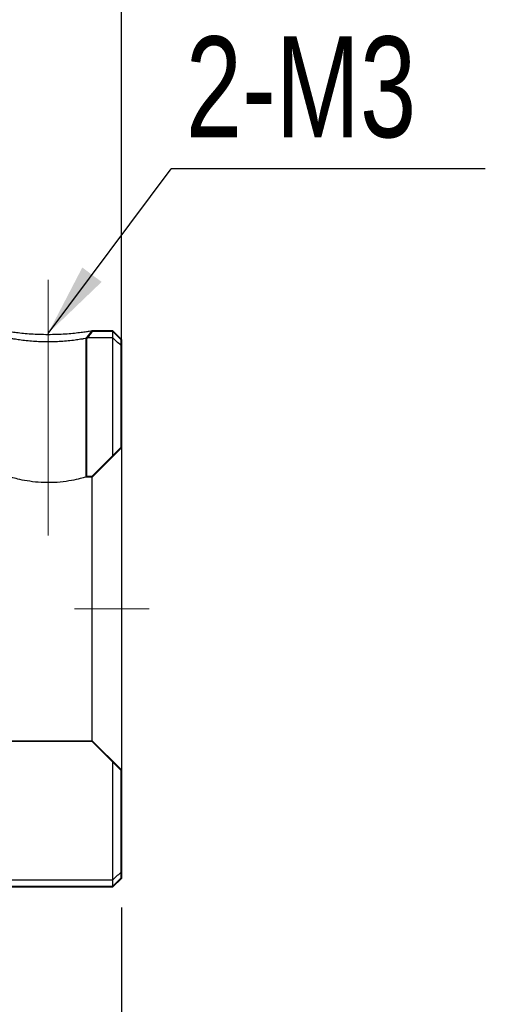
# Model space of a CAD drawing. Header units: millimetres. Extents: x 29 to 347, y 49 to 193.
# Tile 5 of 13: x 84 to 100, y 76 to 110. Entities that reach past the tile are written whole.
import ezdxf

# ---------------------------------------------------------------- set-up
doc = ezdxf.new("R2010")
doc.units = ezdxf.units.MM
doc.linetypes.add('CENTERX2', pattern=[20.32, 12.7, -2.54, 2.54, -2.54])
doc.layers.add('FORMAT', color=7, linetype='Continuous')
doc.styles.add('SLDTEXTSTYLE0', font='TXT', dxfattribs={"width": 0.75})
doc.dimstyles.new('SLDDIMSTYLE0', dxfattribs={"dimtxt": 3.5, "dimasz": 2.5, "dimexe": 0, "dimexo": 0.0625, "dimgap": 0.875, "dimtad": 1, "dimdec": 1, "dimrnd": 1e-09, "dimzin": 12, "dimdsep": 46, "dimtxsty": 'SLDTEXTSTYLE0', "dimsah": 1, "dimcen": 0.09, "dimadec": 0, "dimazin": 3, "dimtfac": 1, "dimtdec": 1, "dimtofl": 0, "dimtmove": 0, "dimatfit": 3, "dimfxl": 1, "dimfrac": 2, "dimtolj": 1, "dimtzin": 12, "dimarcsym": 0})
doc.dimstyles.new('SLDDIMSTYLE3', dxfattribs={"dimtxt": 3.5, "dimasz": 2.5, "dimexe": 0, "dimexo": 0.0625, "dimgap": 0.875, "dimtad": 1, "dimrnd": 1e-09, "dimzin": 12, "dimdsep": 46, "dimtxsty": 'SLDTEXTSTYLE0', "dimsah": 1, "dimcen": 0.09, "dimadec": 0, "dimazin": 3, "dimtfac": 1, "dimtmove": 0, "dimatfit": 0, "dimfxl": 1, "dimfrac": 2, "dimtolj": 1, "dimtzin": 12, "dimarcsym": 0})
doc.dimstyles.new('SLDDIMSTYLE4', dxfattribs={"dimtxt": 0.18, "dimasz": 2.5, "dimexe": 0, "dimexo": 0.0625, "dimgap": 0, "dimtad": 0, "dimtih": 1, "dimtoh": 1, "dimdec": 0, "dimrnd": 1e-09, "dimzin": 0, "dimdsep": 46, "dimtxsty": 'Standard', "dimsah": 1, "dimcen": 0.09, "dimadec": 0, "dimazin": 0, "dimtfac": 2.5, "dimtdec": 0, "dimtofl": 0, "dimtmove": 0, "dimatfit": 3, "dimfxl": 1, "dimfrac": 2, "dimtolj": 1, "dimtzin": 0, "dimarcsym": 0})
doc.dimstyles.new('SLDDIMSTYLE5', dxfattribs={"dimtxt": 3.5, "dimasz": 2.5, "dimexe": 0, "dimexo": 0.0625, "dimgap": 0.875, "dimtad": 1, "dimdec": 1, "dimrnd": 1e-09, "dimzin": 12, "dimdsep": 46, "dimtxsty": 'SLDTEXTSTYLE0', "dimsah": 1, "dimcen": 0.09, "dimadec": 0, "dimazin": 3, "dimtfac": 1, "dimtdec": 1, "dimtmove": 0, "dimatfit": 0, "dimfxl": 1, "dimfrac": 2, "dimtolj": 1, "dimtzin": 12, "dimarcsym": 0})

# ---------------------------------------------------------------- blocks, each defined once
blk = doc.blocks.new('_D_7')
at = {"layer": 'FORMAT', "color": 7}
for p, q in [((69.706, 109.44), (69.706, 115.551)), ((79.706, 109.64), (79.706, 115.551)), ((69.706, 114.551), (64.206, 114.551)), ((69.706, 114.551), (79.706, 114.551)), ((79.706, 114.551), (85.206, 114.551))]:
    blk.add_line(p, q, dxfattribs=at)
for points in [[(69.706, 114.551), (67.206, 114.801), (67.206, 114.301)], [(79.706, 114.551), (82.206, 114.301), (82.206, 114.801)]]:
    blk.add_solid(points, dxfattribs=at)
at = {"layer": 'FORMAT', "color": 7, "insert": (71.761, 119.063), "char_height": 3.5, "attachment_point": 1, "style": 'SLDTEXTSTYLE0'}
blk.add_mtext('10', dxfattribs=at)
blk = doc.blocks.new('_D_9')
at = {"layer": 'FORMAT', "color": 7}
for p, q in [((79.706, 109.64), (79.706, 122.601)), ((87.206, 95.94), (87.206, 122.601)), ((79.706, 121.601), (74.206, 121.601)), ((79.706, 121.601), (87.206, 121.601)), ((87.206, 121.601), (92.706, 121.601))]:
    blk.add_line(p, q, dxfattribs=at)
for centre, start, end in [((86.326, 124.379), 153.4349, 206.5651), ((81.679, 124.379), 333.4349, 26.5651)]:
    blk.add_arc(centre, 6.212, start, end, dxfattribs=at)
for points in [[(79.706, 121.601), (77.206, 121.851), (77.206, 121.351)], [(87.206, 121.601), (89.706, 121.351), (89.706, 121.851)]]:
    blk.add_solid(points, dxfattribs=at)
at = {"layer": 'FORMAT', "color": 7, "insert": (80.77, 126.113), "char_height": 3.5, "attachment_point": 1, "style": 'SLDTEXTSTYLE0'}
blk.add_mtext('7.5', dxfattribs=at)
blk = doc.blocks.new('_D_10')
at = {"layer": 'FORMAT', "color": 7}
for p, q in [((87.206, 79.24), (87.206, 61.169)), ((57.706, 75.44), (57.706, 61.169)), ((87.206, 62.169), (57.706, 62.169))]:
    blk.add_line(p, q, dxfattribs=at)
for points in [[(57.706, 62.169), (60.206, 61.919), (60.206, 62.419)], [(87.206, 62.169), (84.706, 62.419), (84.706, 61.919)]]:
    blk.add_solid(points, dxfattribs=at)
at = {"layer": 'FORMAT', "color": 7, "insert": (69.354, 66.681), "char_height": 3.5, "attachment_point": 1, "style": 'SLDTEXTSTYLE0'}
blk.add_mtext('29.5', dxfattribs=at)
blk = doc.blocks.new('SW_NOTE_1')
at = {"layer": 'FORMAT', "color": 0}
blk.add_line((10.703, 0), (0, 0), dxfattribs=at)
at = {"layer": 'FORMAT', "color": 0, "insert": (0.497, 4.518), "char_height": 3.4396, "attachment_point": 1, "style": 'SLDTEXTSTYLE0'}
blk.add_mtext('2-M3', dxfattribs=at)

msp = doc.modelspace()

# ---------------------------------------------------------------- hatches: boundary and pattern name
at = {"linetype": 'Continuous', "lineweight": 18}
h = msp.add_hatch(dxfattribs=at)
h.set_pattern_fill('ANSI32', style=0)
h.paths.add_polyline_path([(87.2064, 94.9396), (87.2064, 98.6396), (86.9064, 98.9396), (86.2234, 98.9396), (86.8982, 98.9196), (87.1864, 98.6313), (87.1864, 94.9478), (86.1982, 93.9596), (86.0264, 93.9596), (86.0264, 98.6756), (86.0064, 93.9396), (86.2064, 93.9396)], flags=0)
h = msp.add_hatch(dxfattribs=at)
h.set_pattern_fill('ANSI32', style=0)
edge = h.paths.add_edge_path(flags=0)
edge.add_spline(control_points=[(86.0219, 98.6629), (86.0319, 98.6751), (86.0418, 98.6872), (86.0518, 98.6993), (86.0618, 98.7115), (86.0718, 98.7236), (86.0818, 98.7357), (86.0917, 98.7479), (86.1017, 98.76), (86.1117, 98.7721), (86.1217, 98.7843), (86.1316, 98.7964), (86.1416, 98.8086), (86.1516, 98.8207), (86.1616, 98.8328), (86.1716, 98.845), (86.1815, 98.8571), (86.1915, 98.8692), (86.2015, 98.8814), (86.214, 98.8965), (86.2264, 98.9117), (86.2389, 98.9269)], knot_values=[0, 0, 0, 0, 0.0000471, 0.0000471, 0.0000471, 0.0000943, 0.0000943, 0.0000943, 0.0001414, 0.0001414, 0.0001414, 0.0001885, 0.0001885, 0.0001885, 0.0002357, 0.0002357, 0.0002357, 0.0002828, 0.0002828, 0.0002828, 0.0003417, 0.0003417, 0.0003417, 0.0003417], weights=[1, 1, 1, 1, 1, 1, 1, 1, 1, 1, 1, 1, 1, 1, 1, 1, 1, 1, 1, 1, 1, 1], degree=3, periodic=0)
edge.add_line((86.2389, 98.9269), (86.0064, 98.6756))
h = msp.add_hatch(dxfattribs=at)
h.set_pattern_fill('ANSI32', style=0)
h.paths.add_polyline_path([(80.5064, 79.9396), (86.9064, 79.9396), (87.2064, 80.2396), (87.2064, 83.9396), (86.2064, 84.9396), (80.2064, 84.9396), (79.2064, 83.9396), (79.2064, 82.7396), (79.5064, 82.4396), (80.2064, 82.4396), (80.2064, 80.2396)], flags=0)
h.paths.add_polyline_path([(87.1864, 80.2478), (86.8982, 79.9596), (80.5147, 79.9596), (80.2264, 80.2478), (80.2264, 82.4596), (79.5147, 82.4596), (79.2264, 82.7478), (79.2264, 83.9313), (80.2147, 84.9196), (86.1982, 84.9196), (87.1864, 83.9313)], flags=0)

# ---------------------------------------------------------------- linework, layer by layer
at = {"color": 7, "linetype": 'Continuous', "lineweight": 25}
for p, q in [((86.2234, 98.9396), (86.0064, 98.6756)), ((86.0064, 98.6707), (86.2042, 98.916)), ((86.2234, 98.9396), (86.9064, 98.9396)), ((86.2234, 98.9196), (86.8982, 98.9196)), ((86.8982, 98.9196), (86.8982, 98.701)), ((87.1864, 98.6313), (86.8982, 98.9196)), ((87.2064, 98.6396), (86.9064, 98.9396)), ((86.0064, 93.9396), (86.0064, 98.6756)), ((86.0264, 93.9596), (86.0264, 98.6756)), ((86.0308, 98.701), (86.8982, 98.701)), ((86.8982, 98.701), (86.8982, 94.6596)), ((87.1864, 98.6313), (87.1864, 94.9478)), ((87.2064, 98.6396), (87.2064, 94.9396)), ((86.1982, 93.9596), (87.1864, 94.9478)), ((86.2064, 93.9396), (87.2064, 94.9396)), ((87.2064, 94.9396), (87.2064, 83.9396)), ((86.2064, 93.9396), (86.0064, 93.9396)), ((86.1982, 93.9596), (86.0264, 93.9596)), ((86.2064, 84.9396), (86.2064, 93.9396)), ((80.2064, 84.9396), (86.2064, 84.9396)), ((80.2147, 84.9196), (86.1982, 84.9196)), ((87.1864, 83.9313), (86.1982, 84.9196)), ((87.2064, 83.9396), (86.2064, 84.9396)), ((86.8982, 84.2196), (86.8982, 80.1781)), ((87.1864, 83.9313), (87.1864, 80.2478)), ((87.2064, 83.9396), (87.2064, 80.2396)), ((86.8982, 80.1781), (80.5147, 80.1781)), ((86.8982, 79.9596), (87.1864, 80.2478)), ((86.8982, 80.1781), (86.8982, 79.9596)), ((86.9064, 79.9396), (87.2064, 80.2396)), ((86.9064, 79.9396), (80.5064, 79.9396)), ((86.8982, 79.9596), (80.5147, 79.9596))]:
    msp.add_line(p, q, dxfattribs=at)
at = {"color": 7, "linetype": 'Continuous', "lineweight": 25, "flags": 128}
msp.add_lwpolyline([(86.2389, 98.9269), (86.2015, 98.8814), (86.1716, 98.845), (86.1416, 98.8086), (86.1117, 98.7721), (86.0818, 98.7357), (86.0518, 98.6993), (86.0219, 98.6629)], dxfattribs=at)
at = {"color": 7, "linetype": 'Continuous', "lineweight": 25}
for points, knots in [([(83.1894, 98.9396), (83.1894, 98.9396), (83.1893, 98.9396), (83.2066, 98.9361), (83.2909, 98.9217), (83.4334, 98.9005), (83.6277, 98.8754), (83.8586, 98.8494), (84.1207, 98.8276), (84.4068, 98.8135), (84.7072, 98.809), (85.0075, 98.8135), (85.2933, 98.8276), (85.5554, 98.8495), (85.7862, 98.8755), (85.9807, 98.9007), (86.122, 98.9217), (86.2089, 98.9366), (86.2185, 98.9386), (86.2234, 98.9396)], [0, 0, 0, 0, 0.0003605, 0.0647816, 0.1266313, 0.1883576, 0.2524221, 0.316237, 0.3770525, 0.4374784, 0.5001732, 0.5627549, 0.6231421, 0.6840083, 0.7479671, 0.8120009, 0.8737106, 0.9355609, 1, 1, 1, 1]), ([(86.0064, 98.6756), (86.0032, 98.6748), (85.9962, 98.6729), (85.9339, 98.6602), (85.8166, 98.6407), (85.6342, 98.6131), (85.4034, 98.5855), (85.1573, 98.5657), (84.9247, 98.5534), (84.7072, 98.5487), (84.4896, 98.5534), (84.257, 98.5656), (84.0108, 98.5854), (83.7797, 98.613), (83.5972, 98.6406), (83.4789, 98.6602), (83.4186, 98.6724), (83.4065, 98.6756), (83.4064, 98.6756), (83.4064, 98.6756)], [0, 0, 0, 0, 0.0508787, 0.109449, 0.1757434, 0.2497806, 0.3242922, 0.3907868, 0.4492818, 0.4998088, 0.5503528, 0.6088505, 0.6753346, 0.7498222, 0.8239235, 0.8902463, 0.948809, 0.999644, 1, 1, 1, 1]), ([(87.1864, 98.4369), (87.1382, 98.4811), (87.0421, 98.5693), (86.946, 98.6572), (86.8982, 98.701)], [0, 0, 0, 0, 0.50204411, 1, 1, 1, 1]), ([(86.0064, 93.9396), (85.9927, 93.9355), (85.9651, 93.9273), (85.7511, 93.87), (85.4315, 93.8032), (85.0233, 93.752), (84.5828, 93.7422), (84.1647, 93.7758), (83.8042, 93.8375), (83.5367, 93.9022), (83.4186, 93.936), (83.4092, 93.9387), (83.4064, 93.9396)], [0, 0, 0, 0, 0.1043851, 0.2086739, 0.3154913, 0.4244686, 0.5305662, 0.6331702, 0.7371309, 0.8450919, 0.9536381, 1, 1, 1, 1]), ([(86.8982, 80.1781), (86.946, 80.2219), (87.0421, 80.3099), (87.1382, 80.398), (87.1864, 80.4422)], [0, 0, 0, 0, 0.49795589, 1, 1, 1, 1])]:
    msp.add_open_spline(points, degree=3, knots=knots, dxfattribs=at)
at = {"layer": 'FORMAT', "color": 7, "linetype": 'CENTERX2', "lineweight": 18}
for p, q in [((84.7064, 91.9396), (84.7064, 100.6713)), ((50.048, 89.4396), (88.5853, 89.4396))]:
    msp.add_line(p, q, dxfattribs=at)

# ---------------------------------------------------------------- block references
at = {"layer": 'FORMAT', "color": 7}
msp.add_blockref('SW_NOTE_1', (88.9048, 104.4615), dxfattribs=at)

# ---------------------------------------------------------------- dimensions: what is measured, and where the dimension line sits
dim = msp.add_linear_dim(base=(87.2064, 121.6008), p1=(79.7064, 108.6396), p2=(87.2064, 94.9396), text='(<>)', dimstyle='SLDDIMSTYLE5', dxfattribs=at)
dim.commit()
dim.dimension.update_dxf_attribs({"geometry": '_D_9', "text_midpoint": (84.0022, 121.6008), "dimtype": 160})
for base, p1, p2, dimstyle, picture, middle in [((79.7064, 114.5512), (69.7064, 108.4396), (79.7064, 108.6396), 'SLDDIMSTYLE3', '_D_7', (74.3467, 114.5512)), ((57.7064, 62.1689), (87.2064, 80.2396), (57.7064, 76.4396), 'SLDDIMSTYLE0', '_D_10', (73.8801, 62.1689))]:
    dim = msp.add_linear_dim(base=base, p1=p1, p2=p2, dimstyle=dimstyle, dxfattribs=at)
    dim.commit()
    dim.dimension.update_dxf_attribs({"geometry": picture, "text_midpoint": middle, "dimtype": 160})

# ---------------------------------------------------------------- leaders
msp.add_leader([(84.7064, 98.8444), (88.9048, 104.4615)], dimstyle='SLDDIMSTYLE4', dxfattribs=at)

doc.saveas('drawing.dxf')
